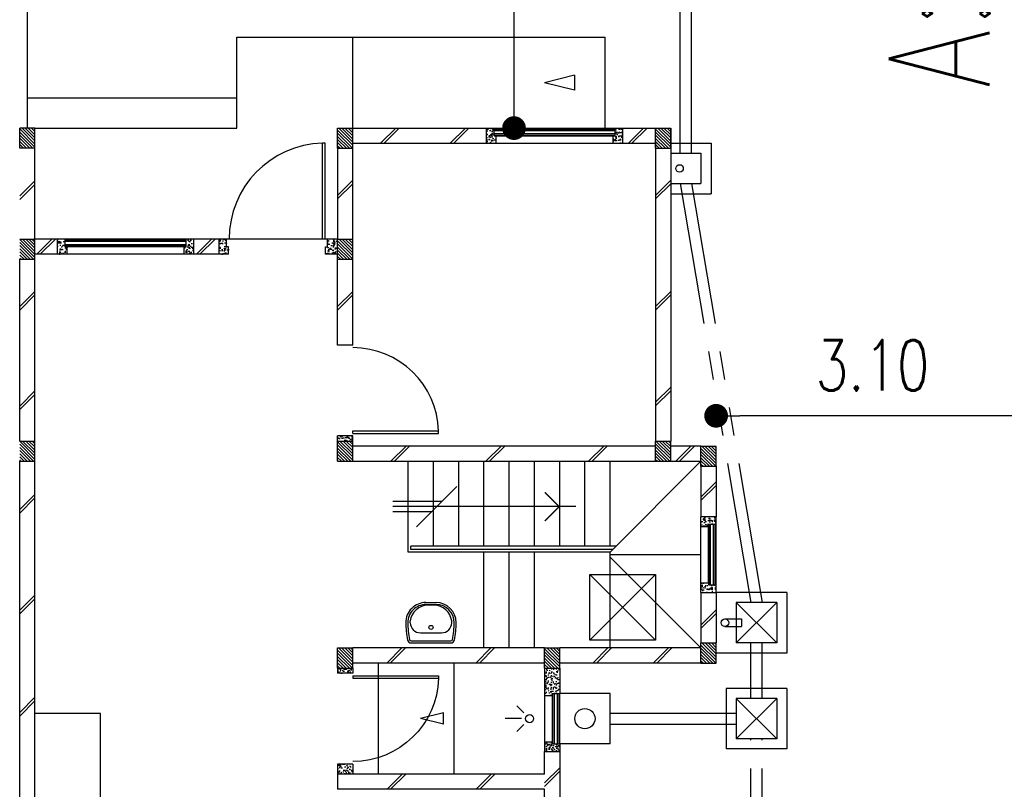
# Model space of a CAD drawing. Header units: millimetres. Extents: x 301 to 1479, y 491 to 1341.
# Tile 189 of 256: x 440 to 450, y 607 to 615. Entities that reach past the tile are written whole.
import ezdxf

# ---------------------------------------------------------------- set-up
doc = ezdxf.new("R2010")
doc.units = ezdxf.units.MM
doc.header["$LTSCALE"] = 1.5
doc.header["$MEASUREMENT"] = 0
for name, pattern in [('HIDDEN', [0.375, 0.25, -0.125]), ('HIDDEN2', [4.7625, 3.175, -1.5875]), ('PHANTOM2', [1.25, 0.625, -0.125, 0.125, -0.125, 0.125, -0.125])]:
    doc.linetypes.add(name, pattern=pattern)
for name, color, linetype in [('Blk', 7, 'Continuous'), ('Block', 46, 'Continuous'), ('Boundary Wall', 64, 'Continuous'), ('BULUS', 2, 'Continuous'), ('BWCN', 4, 'Continuous'), ('DIM', 6, 'Continuous'), ('DOOR', 3, 'Continuous'), ('Ele', 8, 'Continuous'), ('HATCH', 7, 'Continuous'), ('Hatch Col. C1 GF Ext.', 84, 'Continuous'), ('Hatch Col. C3 GF', 10, 'Continuous'), ('Hatch Stub Col', 251, 'Continuous'), ('Kerb', 251, 'Continuous'), ('P. Gully trap', 42, 'Continuous'), ('Paving Block', 251, 'Continuous'), ('PVC Pipe 110', 69, 'Continuous'), ('PVC RWP 75', 77, 'Continuous'), ('SANIT', 8, 'Continuous'), ('TEXT', 7, 'Continuous'), ('WINDOW', 1, 'Continuous')]:
    doc.layers.add(name, color=color, linetype=linetype)
doc.styles.add('RS1', font='romans.shx', dxfattribs={"width": 0.75, "height": 0.5})
doc.styles.add('RS2', font='romans.shx', dxfattribs={"width": 0.75, "height": 1})
doc.dimstyles.new('Souillac5', dxfattribs={"dimscale": 0.5, "dimtxt": 0.5, "dimasz": 0.47, "dimexe": 0, "dimexo": 1, "dimgap": 0.5, "dimtad": 1, "dimzin": 0, "dimdsep": 46, "dimtxsty": 'RS1', "dimblk": 'DOT', "dimcen": 3, "dimse1": 1, "dimse2": 1, "dimclrd": 6, "dimclre": 6, "dimclrt": 7, "dimaunit": 1, "dimadec": 0, "dimazin": 0, "dimtfac": 1, "dimtofl": 0, "dimtmove": 1, "dimatfit": 3, "dimfxl": 1, "dimtolj": 1, "dimtzin": 0, "dimlwe": -1, "dimarcsym": 0})
pattern_1 = [(50, (388.26804, 127.90737), (0.071726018, -0.0062752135), [0.0075, -0.0825]), (355, (388.26804, 127.90737), (-0.013875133, 0.075219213), [0.006, -0.066]), (100.451444, (388.27402, 127.90685), (0.057850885, 0.068943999), [0.006374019, -0.070114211]), (46.1842, (388.26804, 127.92737), (0.106724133, -0.016551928), [0.01125, -0.12375]), (96.635635, (388.27693, 127.92599), (0.093466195, 0.09741186), [0.009561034, -0.105171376]), (351.184164, (388.26804, 127.92737), (0.093466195, 0.09741186), [0.009, -0.099]), (21, (388.27804, 127.92237), (0.059690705, -0.040261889), [0.0075, -0.0825]), (326, (388.27804, 127.92237), (0.024331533, 0.072515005), [0.006, -0.066]), (71.451445, (388.283015, 127.91902), (0.084022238, 0.032253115), [0.006374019, -0.070114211]), (37.5, (388.26804, 127.907373), (0.0012159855, 0.0332893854), [0, -0.0652, 0, -0.067, 0, -0.06625]), (7.5, (388.26804, 127.907373), (0.0263069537, 0.0394411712), [0, -0.0382, 0, -0.0637, 0, -0.02525]), (327.5, (388.24574, 127.907373), (0.0533822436, -0.0022554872), [0, -0.025, 0, -0.078, 0, -0.1035]), (317.5, (388.23574, 127.907373), (0.058318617, 0.010010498), [0, -0.0325, 0, -0.0518, 0, -0.0735])]
pattern_2 = [(315, (409.424486, 122.722963), (0.0154679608, 0.0154679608), [])]
pattern_3 = [(50, (388.36804, 127.95737), (0.071726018, -0.0062752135), [0.0075, -0.0825]), (355, (388.36804, 127.95737), (-0.013875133, 0.075219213), [0.006, -0.066]), (100.451444, (388.37402, 127.95685), (0.057850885, 0.068943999), [0.006374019, -0.070114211]), (46.1842, (388.36804, 127.97737), (0.106724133, -0.016551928), [0.01125, -0.12375]), (96.635635, (388.37693, 127.97599), (0.093466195, 0.09741186), [0.009561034, -0.105171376]), (351.184164, (388.36804, 127.97737), (0.093466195, 0.09741186), [0.009, -0.099]), (21, (388.37804, 127.97237), (0.059690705, -0.040261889), [0.0075, -0.0825]), (326, (388.37804, 127.97237), (0.024331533, 0.072515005), [0.006, -0.066]), (71.451445, (388.383015, 127.96902), (0.084022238, 0.032253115), [0.006374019, -0.070114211]), (37.5, (388.36804, 127.957373), (0.0012159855, 0.0332893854), [0, -0.0652, 0, -0.067, 0, -0.06625]), (7.5, (388.36804, 127.957373), (0.0263069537, 0.0394411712), [0, -0.0382, 0, -0.0637, 0, -0.02525]), (327.5, (388.34574, 127.957373), (0.0533822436, -0.0022554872), [0, -0.025, 0, -0.078, 0, -0.1035]), (317.5, (388.33574, 127.957373), (0.058318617, 0.010010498), [0, -0.0325, 0, -0.0518, 0, -0.0735])]

# ---------------------------------------------------------------- blocks, each defined once
blk = doc.blocks.new('Wh1')
at = {"layer": 'SANIT'}
for p, q in [((197.3, 0), (-197.3, 0)), ((197.3, -20), (-197.3, -20)), ((105, -100), (-105, -100)), ((-205, -200), (-205, -217.2)), ((205, -200), (205, -217.2)), ((50, -380), (-50, -380)), ((-30.2, -372.6), (30.2, -372.6)), ((50, -400), (-50, -400))]:
    blk.add_line(p, q, dxfattribs=at)
blk.add_circle((0, -153.8), 20, dxfattribs=at)
for centre, radius, start, end in [((0, -200), 250, 180, 180), ((0, -200), 250, 0, 0), ((-197.3, -35), 35, 90, 167.77757), ((197.3, -35), 35, 12.22243, 90), ((567.1, -200.6), 817.1, 167.77757, 179.95982), ((567.1, -200.6), 797.1, 167.77757, 179.95982), ((-197.3, -35), 15, 90, 167.77757), ((197.3, -35), 15, 12.22243, 90), ((-567.1, -200.6), 797.1, 0.04018, 12.22243), ((-567.1, -200.6), 817.1, 0.04018, 12.22243), ((-105, -200), 100, 90, 180), ((105, -200), 100, 0, 90), ((-50, -200), 200, 180, 270), ((-50, -200), 180, 180, 270), ((-30.2, -196.6), 176, 186.70755, 270.01296), ((30.2, -196.6), 176, 269.98704, 353.29245), ((50, -200), 180, 270, 0), ((50, -200), 200, 270, 0)]:
    blk.add_arc(centre, radius, start, end, dxfattribs=at)
blk = doc.blocks.new('Dr900')
at = {"layer": 'DOOR'}
for p, q in [((-50, 0), (-50, 850)), ((-25, 850), (-50, 850)), ((-25, 0), (-25, 850)), ((-25, 0), (-50, 0))]:
    blk.add_line(p, q, dxfattribs=at)
blk.add_arc((-24.3, -0.3), 850.7, 91.72797, 179.98222, dxfattribs=at)
blk = doc.blocks.new('Dr1000')
at = {"layer": 'DOOR'}
for p, q in [((-50, 0), (-50, 950)), ((-25, 950), (-50, 950)), ((-25, 0), (-25, 950)), ((-25, 0), (-50, 0))]:
    blk.add_line(p, q, dxfattribs=at)
blk.add_arc((-24.4, -0.2), 950.6, 91.54201, 179.98579, dxfattribs=at)
blk = doc.blocks.new('SSSU-D2')
at = {"layer": 'HATCH'}
h = blk.add_hatch(dxfattribs=at)
h.set_pattern_fill('ANSI31', color=256, scale=0.175, angle=630)
h.set_pattern_definition([(315, (-162.234888, -4.168587), (0.0154679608, 0.0154679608), [])])
h.paths.add_polyline_path([(-3.15, 0), (-3.3, 0), (-3.3, -0.2), (-3.15, -0.2)])
h = blk.add_hatch(dxfattribs=at)
h.set_pattern_fill('ANSI31', color=256, scale=0.175, angle=630)
h.set_pattern_definition([(315, (-165.384888, -4.168587), (0.0154679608, 0.0154679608), [])])
h.paths.add_polyline_path([(0, 0), (-0.15, 0), (-0.15, -0.2), (0, -0.2)])
h = blk.add_hatch(dxfattribs=at)
h.set_pattern_fill('ANSI31', color=256, scale=0.175, angle=630)
h.set_pattern_definition([(315, (-162.234888, -3.068587), (0.0154679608, 0.0154679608), [])])
h.paths.add_polyline_path([(-3.15, -1.1), (-3.3, -1.1), (-3.3, -1.3), (-3.15, -1.3)])
h = blk.add_hatch(dxfattribs=at)
h.set_pattern_fill('ANSI31', color=256, scale=0.175, angle=630)
h.set_pattern_definition([(315, (-162.234888, -1.068587), (0.0154679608, 0.0154679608), [])])
h.paths.add_polyline_path([(-3.15, -3.1), (-3.3, -3.1), (-3.3, -3.3), (-3.15, -3.3)])
h = blk.add_hatch(dxfattribs=at)
h.set_pattern_fill('ANSI31', color=256, scale=0.175, angle=630)
h.set_pattern_definition([(315, (-165.384888, -1.068587), (0.0154679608, 0.0154679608), [])])
h.paths.add_polyline_path([(0, -3.1), (-0.15, -3.1), (-0.15, -3.3), (0, -3.3)])
h = blk.add_hatch(dxfattribs=at)
h.set_pattern_fill('ANSI31', color=256, scale=0.175, angle=630)
h.set_pattern_definition([(315, (-165.834888, -1.018587), (0.0154679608, 0.0154679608), [])])
h.paths.add_polyline_path([(0.45, -3.15), (0.3, -3.15), (0.3, -3.35), (0.45, -3.35)])
h = blk.add_hatch(dxfattribs=at)
h.set_pattern_fill('ANSI31', color=256, scale=0.175, angle=630)
h.set_pattern_definition([(315, (-162.234888, 0.981413), (0.0154679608, 0.0154679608), [])])
h.paths.add_polyline_path([(-3.15, -5.15), (-3.3, -5.15), (-3.3, -5.35), (-3.15, -5.35)])
h = blk.add_hatch(dxfattribs=at)
h.set_pattern_fill('ANSI31', color=256, scale=0.175, angle=630)
h.set_pattern_definition([(315, (-164.284888, 0.981413), (0.0154679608, 0.0154679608), [])])
h.paths.add_polyline_path([(-1.1, -5.15), (-1.25, -5.15), (-1.25, -5.35), (-1.1, -5.35)])
h = blk.add_hatch(dxfattribs=at)
h.set_pattern_fill('ANSI31', color=256, scale=0.175, angle=630)
h.set_pattern_definition([(315, (-165.834888, 0.931413), (0.0154679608, 0.0154679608), [])])
h.paths.add_polyline_path([(0.45, -5.1), (0.3, -5.1), (0.3, -5.3), (0.45, -5.3)])
at = {"layer": 'Hatch Col. C1 GF Ext.'}
h = blk.add_hatch(dxfattribs=at)
h.set_pattern_fill('ANSI31', color=256, scale=0.175, angle=-90)
h.set_pattern_definition(pattern_2)
h.paths.add_polyline_path([(-6.3, 0), (-6.45, 0), (-6.45, -0.2), (-6.3, -0.2)])
h = blk.add_hatch(dxfattribs=at)
h.set_pattern_fill('ANSI31', color=256, scale=0.175, angle=-90)
h.set_pattern_definition(pattern_2)
h.paths.add_polyline_path([(-6.3, -3.1), (-6.45, -3.1), (-6.45, -3.3), (-6.3, -3.3)])
at = {"layer": 'Hatch Col. C3 GF'}
h = blk.add_hatch(dxfattribs=at)
h.set_pattern_fill('ANSI31', color=256, scale=0.175, angle=-90)
h.set_pattern_definition([(315, (409.424486, 122.772963), (0.0154679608, 0.0154679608), [])])
h.paths.add_polyline_path([(-6.3, -1.1), (-6.45, -1.1), (-6.45, -1.3), (-6.3, -1.3)])
at = {"layer": 'Hatch Stub Col', "linetype": 'ByBlock'}
h = blk.add_hatch(dxfattribs=at)
h.set_pattern_fill('AR-CONC', color=256, scale=0.01, angle=720)
h.set_pattern_definition(pattern_1)
h.paths.add_polyline_path([(-1.8254, -0.15), (-1.7304, -0.15), (-1.7304, -0.075), (-1.7504, -0.075), (-1.7504, 0), (-1.8254, 0)])
h = blk.add_hatch(dxfattribs=at)
h.set_pattern_fill('AR-CONC', color=256, scale=0.01, angle=720)
h.set_pattern_definition(pattern_1)
h.paths.add_polyline_path([(-0.5704, -0.15), (-0.4754, -0.15), (-0.4754, 0), (-0.5504, 0), (-0.5504, -0.075), (-0.5704, -0.075)])
h = blk.add_hatch(dxfattribs=at)
h.set_pattern_fill('AR-CONC', color=256, scale=0.01, angle=720)
h.set_pattern_definition(pattern_3)
h.paths.add_polyline_path([(-6.0746, -1.25), (-5.9796, -1.25), (-5.9796, -1.175), (-5.9996, -1.175), (-5.9996, -1.1), (-6.0746, -1.1)])
h = blk.add_hatch(dxfattribs=at)
h.set_pattern_fill('AR-CONC', color=256, scale=0.01, angle=720)
h.set_pattern_definition(pattern_3)
h.paths.add_polyline_path([(-4.8196, -1.25), (-4.7246, -1.25), (-4.7246, -1.1), (-4.7996, -1.1), (-4.7996, -1.175), (-4.8196, -1.175)])
h = blk.add_hatch(dxfattribs=at)
h.set_pattern_fill('AR-CONC', color=256, scale=0.01, angle=720)
h.set_pattern_definition(pattern_3)
h.paths.add_polyline_path([(-4.475, -1.25), (-4.38, -1.25), (-4.38, -1.175), (-4.4, -1.175), (-4.4, -1.1), (-4.475, -1.1)])
h = blk.add_hatch(dxfattribs=at)
h.set_pattern_fill('AR-CONC', color=256, scale=0.01, angle=720)
h.set_pattern_definition([(50, (388.26804, 127.95737), (0.071726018, -0.0062752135), [0.0075, -0.0825]), (355, (388.26804, 127.95737), (-0.013875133, 0.075219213), [0.006, -0.066]), (100.451444, (388.27402, 127.95685), (0.057850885, 0.068943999), [0.006374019, -0.070114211]), (46.1842, (388.26804, 127.97737), (0.106724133, -0.016551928), [0.01125, -0.12375]), (96.635635, (388.27693, 127.97599), (0.093466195, 0.09741186), [0.009561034, -0.105171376]), (351.184164, (388.26804, 127.97737), (0.093466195, 0.09741186), [0.009, -0.099]), (21, (388.27804, 127.97237), (0.059690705, -0.040261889), [0.0075, -0.0825]), (326, (388.27804, 127.97237), (0.024331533, 0.072515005), [0.006, -0.066]), (71.451445, (388.283015, 127.96902), (0.084022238, 0.032253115), [0.006374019, -0.070114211]), (37.5, (388.26804, 127.957373), (0.0012159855, 0.0332893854), [0, -0.0652, 0, -0.067, 0, -0.06625]), (7.5, (388.26804, 127.957373), (0.0263069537, 0.0394411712), [0, -0.0382, 0, -0.0637, 0, -0.02525]), (327.5, (388.24574, 127.957373), (0.0533822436, -0.0022554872), [0, -0.025, 0, -0.078, 0, -0.1035]), (317.5, (388.23574, 127.957373), (0.058318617, 0.010010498), [0, -0.0325, 0, -0.0518, 0, -0.0735])])
h.paths.add_polyline_path([(-3.42, -1.25), (-3.3, -1.25), (-3.3, -1.1), (-3.4, -1.1), (-3.4, -1.175), (-3.42, -1.175)])
h = blk.add_hatch(dxfattribs=at)
h.set_pattern_fill('AR-CONC', color=256, scale=0.01, angle=720)
h.set_pattern_definition(pattern_1)
h.paths.add_polyline_path([(-3.3, -3.1), (-3.15, -3.1), (-3.15, -3.05), (-3.3, -3.05)])
h = blk.add_hatch(dxfattribs=at)
h.set_pattern_fill('AR-CONC', color=256, scale=0.01, angle=720)
h.set_pattern_definition(pattern_1)
h.paths.add_polyline_path([(0.3, -3.945), (0.375, -3.945), (0.375, -3.925), (0.45, -3.925), (0.45, -3.85), (0.3, -3.85)])
h = blk.add_hatch(dxfattribs=at)
h.set_pattern_fill('AR-CONC', color=256, scale=0.01, angle=720)
h.set_pattern_definition(pattern_1)
h.paths.add_polyline_path([(0.3, -4.6), (0.45, -4.6), (0.45, -4.525), (0.375, -4.525), (0.375, -4.505), (0.3, -4.505)])
h = blk.add_hatch(dxfattribs=at)
h.set_pattern_fill('AR-CONC', color=256, scale=0.01, angle=720)
h.set_pattern_definition([(50, (388.26804, 127.88237), (0.071726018, -0.0062752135), [0.0075, -0.0825]), (355, (388.26804, 127.88237), (-0.013875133, 0.075219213), [0.006, -0.066]), (100.451444, (388.27402, 127.88185), (0.057850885, 0.068943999), [0.006374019, -0.070114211]), (46.1842, (388.26804, 127.90237), (0.106724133, -0.016551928), [0.01125, -0.12375]), (96.635635, (388.27693, 127.90099), (0.093466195, 0.09741186), [0.009561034, -0.105171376]), (351.184164, (388.26804, 127.90237), (0.093466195, 0.09741186), [0.009, -0.099]), (21, (388.27804, 127.89737), (0.059690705, -0.040261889), [0.0075, -0.0825]), (326, (388.27804, 127.89737), (0.024331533, 0.072515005), [0.006, -0.066]), (71.451445, (388.283015, 127.89402), (0.084022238, 0.032253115), [0.006374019, -0.070114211]), (37.5, (388.26804, 127.882373), (0.0012159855, 0.0332893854), [0, -0.0652, 0, -0.067, 0, -0.06625]), (7.5, (388.26804, 127.882373), (0.0263069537, 0.0394411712), [0, -0.0382, 0, -0.0637, 0, -0.02525]), (327.5, (388.24574, 127.882373), (0.0533822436, -0.0022554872), [0, -0.025, 0, -0.078, 0, -0.1035]), (317.5, (388.23574, 127.882373), (0.058318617, 0.010010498), [0, -0.0325, 0, -0.0518, 0, -0.0735])])
h.paths.add_polyline_path([(-3.3, -5.4), (-3.15, -5.4), (-3.15, -5.35), (-3.3, -5.35)])
h = blk.add_hatch(dxfattribs=at)
h.set_pattern_fill('AR-CONC', color=256, scale=0.01, angle=720)
h.set_pattern_definition([(50, (427.250647, 13.222633), (0.071726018, -0.0062752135), [0.0075, -0.0825]), (355, (427.25065, 13.22263), (-0.013875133, 0.075219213), [0.006, -0.066]), (100.451444, (427.256624, 13.22211), (0.057850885, 0.068943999), [0.006374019, -0.070114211]), (46.1842, (427.25065, 13.24263), (0.106724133, -0.016551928), [0.01125, -0.12375]), (96.635635, (427.25954, 13.24125), (0.093466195, 0.09741186), [0.009561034, -0.105171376]), (351.184164, (427.25065, 13.24263), (0.093466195, 0.09741186), [0.009, -0.099]), (21, (427.260647, 13.237633), (0.059690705, -0.040261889), [0.0075, -0.0825]), (326, (427.26065, 13.23763), (0.024331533, 0.072515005), [0.006, -0.066]), (71.451445, (427.26562, 13.23428), (0.084022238, 0.032253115), [0.006374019, -0.070114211]), (37.5, (427.250647, 13.222633), (0.0012159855, 0.0332893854), [0, -0.0652, 0, -0.067, 0, -0.06625]), (7.5, (427.250647, 13.222633), (0.0263069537, 0.0394411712), [0, -0.0382, 0, -0.0637, 0, -0.02525]), (327.5, (427.228347, 13.222633), (0.0533822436, -0.0022554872), [0, -0.025, 0, -0.078, 0, -0.1035]), (317.5, (427.218347, 13.222633), (0.058318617, 0.010010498), [0, -0.0325, 0, -0.0518, 0, -0.0735])])
h.paths.add_polyline_path([(-1.25, -5.62), (-1.175, -5.62), (-1.175, -5.6), (-1.1, -5.6), (-1.1, -5.35), (-1.25, -5.35)])
h = blk.add_hatch(dxfattribs=at)
h.set_pattern_fill('AR-CONC', color=256, scale=0.01, angle=720)
h.set_pattern_definition([(50, (388.26804, 128.05737), (0.071726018, -0.0062752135), [0.0075, -0.0825]), (355, (388.26804, 128.05737), (-0.013875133, 0.075219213), [0.006, -0.066]), (100.451444, (388.27402, 128.05685), (0.057850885, 0.068943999), [0.006374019, -0.070114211]), (46.1842, (388.26804, 128.07737), (0.106724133, -0.016551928), [0.01125, -0.12375]), (96.635635, (388.27693, 128.07599), (0.093466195, 0.09741186), [0.009561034, -0.105171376]), (351.184164, (388.26804, 128.07737), (0.093466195, 0.09741186), [0.009, -0.099]), (21, (388.27804, 128.07237), (0.059690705, -0.040261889), [0.0075, -0.0825]), (326, (388.27804, 128.07237), (0.024331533, 0.072515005), [0.006, -0.066]), (71.451445, (388.283015, 128.06902), (0.084022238, 0.032253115), [0.006374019, -0.070114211]), (37.5, (388.26804, 128.057373), (0.0012159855, 0.0332893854), [0, -0.0652, 0, -0.067, 0, -0.06625]), (7.5, (388.26804, 128.057373), (0.0263069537, 0.0394411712), [0, -0.0382, 0, -0.0637, 0, -0.02525]), (327.5, (388.24574, 128.057373), (0.0533822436, -0.0022554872), [0, -0.025, 0, -0.078, 0, -0.1035]), (317.5, (388.23574, 128.057373), (0.058318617, 0.010010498), [0, -0.0325, 0, -0.0518, 0, -0.0735])])
h.paths.add_polyline_path([(-1.175, -6.1), (-1.175, -6.08), (-1.25, -6.08), (-1.25, -6.175), (-1.1, -6.175), (-1.1, -6.1)])
h = blk.add_hatch(dxfattribs=at)
h.set_pattern_fill('AR-CONC', color=256, scale=0.01, angle=720)
h.set_pattern_definition([(50, (388.26804, 128.05737), (0.071726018, -0.0062752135), [0.0075, -0.0825]), (355, (388.26804, 128.05737), (-0.013875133, 0.075219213), [0.006, -0.066]), (100.451444, (388.27402, 128.05685), (0.057850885, 0.068943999), [0.006374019, -0.070114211]), (46.1842, (388.26804, 128.07737), (0.106724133, -0.016551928), [0.01125, -0.12375]), (96.635635, (388.27693, 128.07599), (0.093466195, 0.09741186), [0.009561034, -0.105171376]), (351.184164, (388.26804, 128.07737), (0.093466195, 0.09741186), [0.009, -0.099]), (21, (388.27804, 128.07237), (0.059690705, -0.040261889), [0.0075, -0.0825]), (326, (388.27804, 128.07237), (0.024331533, 0.072515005), [0.006, -0.066]), (71.451445, (388.283015, 128.06902), (0.084022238, 0.032253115), [0.006374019, -0.070114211]), (37.5, (388.26804, 128.057373), (0.0012159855, 0.0332893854), [0, -0.0652, 0, -0.067, 0, -0.06625]), (7.5, (388.26804, 128.057373), (0.0263069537, 0.0394411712), [0, -0.0382, 0, -0.0637, 0, -0.02525]), (327.5, (388.24574, 128.057373), (0.0533822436, -0.0022554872), [0, -0.025, 0, -0.078, 0, -0.1035]), (317.5, (388.23574, 128.057373), (0.058318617, 0.010010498), [0, -0.0325, 0, -0.0518, 0, -0.0735])])
h.paths.add_polyline_path([(-3.3, -6.3), (-3.3, -6.4), (-3.15, -6.4), (-3.15, -6.3)])
at = {"layer": 'Block', "linetype": 'ByBlock'}
for p, q in [((-3.15, 0), (-1.8254, 0)), ((-0.4754, 0), (-0.15, 0)), ((0, 0), (0, -3.1)), ((-3.15, -0.15), (-1.8254, -0.15)), ((-0.4754, -0.15), (-0.15, -0.15)), ((-0.15, -0.15), (-0.15, -3.1)), ((-6.3, -1.1), (-6.3, -0.2)), ((-3.3, -0.2), (-3.3, -1.1)), ((-3.15, -1.1), (-3.15, -0.2)), ((-6.0746, -1.1), (-6.3, -1.1)), ((-4.475, -1.1), (-4.7246, -1.1)), ((-6.0746, -1.25), (-6.3, -1.25)), ((-4.475, -1.25), (-4.7246, -1.25)), ((-6.45, -3.1), (-6.45, -1.3)), ((-6.3, -3.1), (-6.3, -1.3)), ((-3.3, -2.15), (-3.3, -1.3)), ((-3.15, -2.15), (-3.15, -1.3)), ((-3.15, -2.15), (-3.3, -2.15)), ((-0.15, -3.15), (-3.15, -3.15)), ((0.3, -3.15), (0, -3.15)), ((-6.45, -7.6), (-6.45, -3.3)), ((-6.3, -7.6), (-6.3, -3.3)), ((-3.15, -3.3), (-0.15, -3.3)), ((0, -3.3), (0.3, -3.3)), ((0.3, -3.35), (0.3, -3.85)), ((0.45, -3.35), (0.45, -3.85)), ((0.3, -4.6), (0.3, -5.1)), ((0.45, -4.6), (0.45, -5.1)), ((-1.25, -5.15), (-3.15, -5.15)), ((0.3, -5.15), (-1.1, -5.15)), ((-1.25, -5.3), (-3.15, -5.3)), ((0.3, -5.3), (-1.1, -5.3)), ((-1.25, -6.4), (-1.25, -6.175)), ((-1.1, -6.175), (-1.1, -6.775)), ((-1.25, -6.4), (-3.3, -6.4)), ((-3.3, -6.4), (-3.3, -6.55)), ((-1.25, -6.55), (-3.3, -6.55)), ((-1.25, -6.775), (-1.25, -6.55))]:
    blk.add_line(p, q, dxfattribs=at)
at = {"layer": 'Boundary Wall', "linetype": 'ByBlock'}
blk.add_line((-6.375, 1.555), (-6.375, 0), dxfattribs=at)
at = {"layer": 'BULUS', "linetype": 'ByBlock'}
for p, q in [((-2.575, -4.1754), (-2.575, -4.1404)), ((-0.54, -4.1404), (-2.575, -4.1404)), ((-0.575, -4.1754), (-2.575, -4.1754))]:
    blk.add_line(p, q, dxfattribs=at)
at = {"layer": 'BWCN'}
for p, q in [((-3.3, 0), (-3.15, 0)), ((-3.3, -0.2), (-3.3, 0)), ((-3.15, -0.2), (-3.15, 0)), ((-1.8254, -0.15), (-1.8254, 0)), ((-1.8254, 0), (-1.7504, 0)), ((-1.7504, -0.075), (-1.7504, 0)), ((-0.5504, -0.075), (-0.5504, 0)), ((-0.5504, 0), (-0.4754, 0)), ((-0.4754, -0.15), (-0.4754, 0)), ((-0.15, 0), (0, 0)), ((-0.15, -0.2), (-0.15, 0)), ((0, -0.2), (0, 0)), ((-6.45, -0.2), (-6.45, 0)), ((-6.3, 0), (-6.45, 0)), ((-6.3, -0.2), (-6.3, 0)), ((-1.7304, -0.075), (-1.7504, -0.075)), ((-1.7304, -0.15), (-1.7304, -0.075)), ((-0.5704, -0.15), (-0.5704, -0.075)), ((-0.5704, -0.075), (-0.5504, -0.075)), ((-1.8254, -0.15), (-1.7304, -0.15)), ((-0.5704, -0.15), (-0.4754, -0.15)), ((-6.3, -0.2), (-6.45, -0.2)), ((-3.3, -0.2), (-3.15, -0.2)), ((-0.15, -0.2), (0, -0.2)), ((-6.45, -1.1), (-6.3, -1.1)), ((-6.3, -1.3), (-6.3, -1.1)), ((-6.0746, -1.25), (-6.0746, -1.1)), ((-5.9996, -1.1), (-6.0746, -1.1)), ((-5.9996, -1.175), (-5.9996, -1.1)), ((-4.7996, -1.175), (-4.7996, -1.1)), ((-4.7246, -1.1), (-4.7996, -1.1)), ((-4.7246, -1.25), (-4.7246, -1.1)), ((-4.4, -1.1), (-4.475, -1.1)), ((-4.475, -1.25), (-4.475, -1.1)), ((-4.4, -1.175), (-4.4, -1.1)), ((-3.3, -1.1), (-3.4, -1.1)), ((-3.4, -1.175), (-3.4, -1.1)), ((-3.3, -1.1), (-3.15, -1.1)), ((-3.3, -1.3), (-3.3, -1.1)), ((-3.15, -1.3), (-3.15, -1.1)), ((-5.9796, -1.25), (-6.0746, -1.25)), ((-5.9796, -1.175), (-5.9996, -1.175)), ((-5.9796, -1.25), (-5.9796, -1.175)), ((-4.8196, -1.25), (-4.8196, -1.175)), ((-4.8196, -1.175), (-4.7996, -1.175)), ((-4.7246, -1.25), (-4.8196, -1.25)), ((-4.38, -1.25), (-4.475, -1.25)), ((-4.38, -1.175), (-4.4, -1.175)), ((-4.38, -1.25), (-4.38, -1.175)), ((-3.42, -1.25), (-3.42, -1.175)), ((-3.42, -1.175), (-3.4, -1.175)), ((-3.3, -1.25), (-3.42, -1.25)), ((-6.45, -1.3), (-6.3, -1.3)), ((-3.3, -1.3), (-3.15, -1.3)), ((-6.45, -3.1), (-6.3, -3.1)), ((-6.3, -3.3), (-6.3, -3.1)), ((-3.15, -3.05), (-3.3, -3.05)), ((-3.3, -3.1), (-3.3, -3.05)), ((-3.3, -3.1), (-3.15, -3.1)), ((-3.3, -3.3), (-3.3, -3.1)), ((-3.15, -3.1), (-3.15, -3.05)), ((-3.15, -3.3), (-3.15, -3.1)), ((-0.15, -3.1), (0, -3.1)), ((-0.15, -3.3), (-0.15, -3.1)), ((0, -3.3), (0, -3.1)), ((0.3, -3.15), (0.45, -3.15)), ((0.3, -3.35), (0.3, -3.15)), ((0.45, -3.35), (0.45, -3.15)), ((-6.45, -3.3), (-6.3, -3.3)), ((-3.3, -3.3), (-3.15, -3.3)), ((-0.15, -3.3), (0, -3.3)), ((0.3, -3.35), (0.45, -3.35)), ((0.3, -3.945), (0.3, -3.85)), ((0.45, -3.925), (0.45, -3.85)), ((0.3, -3.945), (0.375, -3.945)), ((0.375, -3.925), (0.45, -3.925)), ((0.375, -3.945), (0.375, -3.925)), ((0.3, -4.505), (0.375, -4.505)), ((0.3, -4.6), (0.3, -4.505)), ((0.375, -4.505), (0.375, -4.525)), ((0.375, -4.525), (0.45, -4.525)), ((0.45, -4.6), (0.45, -4.525)), ((-3.3, -5.15), (-3.15, -5.15)), ((-3.3, -5.35), (-3.3, -5.15)), ((-3.15, -5.35), (-3.15, -5.15)), ((-1.25, -5.15), (-1.1, -5.15)), ((-1.25, -5.35), (-1.25, -5.15)), ((-1.1, -5.35), (-1.1, -5.15)), ((0.3, -5.1), (0.45, -5.1)), ((0.3, -5.3), (0.3, -5.1)), ((0.45, -5.3), (0.45, -5.1)), ((-3.3, -5.35), (-3.15, -5.35)), ((-3.3, -5.35), (-3.3, -5.4)), ((-3.15, -5.35), (-3.15, -5.4)), ((-1.25, -5.35), (-1.1, -5.35)), ((-1.25, -5.35), (-1.25, -5.62)), ((-1.1, -5.35), (-1.1, -5.6)), ((0.3, -5.3), (0.45, -5.3)), ((-3.15, -5.4), (-3.3, -5.4)), ((-1.25, -5.62), (-1.175, -5.62)), ((-1.175, -5.6), (-1.1, -5.6)), ((-1.175, -5.62), (-1.175, -5.6)), ((-1.25, -6.08), (-1.25, -6.175)), ((-1.25, -6.08), (-1.175, -6.08)), ((-1.175, -6.08), (-1.175, -6.1)), ((-1.175, -6.1), (-1.1, -6.1)), ((-1.1, -6.1), (-1.1, -6.175)), ((-1.25, -6.175), (-1.1, -6.175)), ((-3.15, -6.3), (-3.3, -6.3)), ((-3.3, -6.3), (-3.3, -6.4)), ((-3.15, -6.3), (-3.15, -6.4))]:
    blk.add_line(p, q, dxfattribs=at)
at = {"layer": 'BWCN', "linetype": 'ByBlock'}
for p, q in [((0.45, -3.85), (0.3, -3.85)), ((0.3, -4.6), (0.45, -4.6))]:
    blk.add_line(p, q, dxfattribs=at)
at = {"layer": 'Ele'}
for p, q in [((-4.3, 0), (-4.3, 0.9)), ((-4.3, 0.9), (-0.65, 0.9)), ((-3.15, 0), (-3.15, 0.9)), ((-0.65, 0), (-0.65, 0.9)), ((-6.375, 0.3), (-4.3, 0.3)), ((-1.7504, 0), (-0.5504, 0)), ((-6.3, 0), (-4.3, 0)), ((-1.7504, -0.01), (-0.5504, -0.01)), ((-1.7504, -0.07), (-0.5504, -0.07)), ((-1.7304, -0.075), (-0.5704, -0.075)), ((-1.7304, -0.15), (-0.5704, -0.15)), ((-4.7996, -1.1), (-5.9996, -1.1)), ((-4.7996, -1.11), (-5.9996, -1.11)), ((-4.7996, -1.17), (-5.9996, -1.17)), ((-3.4, -1.1), (-4.4, -1.1)), ((-4.8196, -1.175), (-5.9796, -1.175)), ((-4.8196, -1.25), (-5.9796, -1.25)), ((-2.6, -4.2), (-2.6, -3.3)), ((-2.35, -4.1404), (-2.35, -3.3)), ((-2.1, -4.1404), (-2.1, -3.3)), ((-1.85, -4.1404), (-1.85, -3.3)), ((-1.6, -4.1404), (-1.6, -3.3)), ((-1.35, -4.1404), (-1.35, -3.3)), ((-1.1, -4.1404), (-1.1, -3.3)), ((-0.85, -4.1404), (-0.85, -3.3)), ((-0.6, -4.1404), (-0.6, -3.3)), ((-2.1201, -3.55), (-2.5201, -3.95)), ((-2.2701, -3.7), (-2.7528, -3.7)), ((-0.9409, -3.75), (-2.7528, -3.75)), ((-2.3701, -3.8), (-2.7528, -3.8)), ((0.3, -4.505), (0.3, -3.945)), ((0.375, -4.505), (0.375, -3.945)), ((0.38, -4.525), (0.38, -3.925)), ((0.44, -4.525), (0.44, -3.925)), ((0.45, -4.525), (0.45, -3.925)), ((-0.6, -4.2), (-2.6, -4.2)), ((-1.85, -5.15), (-1.85, -4.2)), ((-1.6, -5.15), (-1.6, -4.2)), ((-1.35, -5.15), (-1.35, -4.2)), ((-2.9, -5.3), (-2.9, -6.4)), ((-2.15, -5.3), (-2.15, -6.4)), ((-1.25, -5.62), (-1.25, -6.08)), ((-1.175, -5.62), (-1.175, -6.08)), ((-1.17, -5.6), (-1.17, -6.1)), ((-1.11, -5.6), (-1.11, -6.1)), ((-1.1, -6.1), (-1.1, -5.6)), ((-1.4545, -5.7933), (-1.5246, -5.7232)), ((-5.65, -5.8), (-6.3, -5.8)), ((-5.65, -7), (-5.65, -5.8)), ((-1.478, -5.85), (-1.6391, -5.85)), ((-1.4545, -5.9067), (-1.5246, -5.9768))]:
    blk.add_line(p, q, dxfattribs=at)
at = {"layer": 'Ele', "linetype": 'ByBlock'}
blk.add_line((-0.9515, 0.525), (-0.9515, 0.375), dxfattribs=at)
at = {"layer": 'Ele', "linetype": 'HIDDEN', "ltscale": 10}
for p, q in [((0.3, -3.3), (-0.6, -4.2)), ((-0.6, -5.15), (-0.6, -4.2)), ((-0.6, -4.225), (0.3, -4.225)), ((0.3, -5.15), (-0.6, -4.25))]:
    blk.add_line(p, q, dxfattribs=at)
at = {"layer": 'Ele', "const_width": 0.015}
blk.add_lwpolyline([(-1.2465, -3.8914), (-1.1051, -3.75), (-1.2465, -3.6086)], dxfattribs=at)
at = {"layer": 'Ele'}
blk.add_circle((-1.3979, -5.85), 0.04, dxfattribs=at)
at = {"layer": 'HATCH'}
for p, q in [((-2.7249, 0), (-2.8749, -0.15)), ((-2.6895, 0), (-2.8395, -0.15)), ((-2.0338, 0), (-2.1838, -0.15)), ((-1.9985, 0), (-2.1485, -0.15)), ((-0.2697, 0), (-0.4197, -0.15)), ((-0.2343, 0), (-0.3843, -0.15)), ((-6.3, -0.5223), (-6.45, -0.6723)), ((-6.3, -0.5576), (-6.45, -0.7076)), ((-3.15, -0.5167), (-3.3, -0.6667)), ((-3.15, -0.552), (-3.3, -0.702)), ((0, -0.5167), (-0.15, -0.6667)), ((0, -0.552), (-0.15, -0.702)), ((-6.1317, -1.1), (-6.2817, -1.25)), ((-6.0964, -1.1), (-6.2464, -1.25)), ((-4.5497, -1.1), (-4.6997, -1.25)), ((-4.5144, -1.1), (-4.6644, -1.25)), ((-6.3, -1.6174), (-6.45, -1.7674)), ((-6.3, -1.6528), (-6.45, -1.8028)), ((-3.15, -1.6174), (-3.3, -1.7674)), ((-3.15, -1.6528), (-3.3, -1.8028)), ((0, -1.6174), (-0.15, -1.7674)), ((0, -1.6528), (-0.15, -1.8028)), ((-6.3, -2.603), (-6.45, -2.753)), ((0, -2.5664), (-0.15, -2.7164)), ((0, -2.6018), (-0.15, -2.7518)), ((-6.3, -2.6384), (-6.45, -2.7884)), ((-2.6217, -3.15), (-2.7717, -3.3)), ((-2.5863, -3.15), (-2.7363, -3.3)), ((-1.6803, -3.15), (-1.8303, -3.3)), ((-1.645, -3.15), (-1.795, -3.3)), ((-0.6638, -3.15), (-0.8138, -3.3)), ((-0.6285, -3.15), (-0.7785, -3.3)), ((0.2006, -3.15), (0.0506, -3.3)), ((0.2359, -3.15), (0.0859, -3.3)), ((0.45, -3.5052), (0.3, -3.6552)), ((0.45, -3.5406), (0.3, -3.6906)), ((-6.3, -3.628), (-6.45, -3.778)), ((-6.3, -3.6633), (-6.45, -3.8133)), ((-6.3, -4.6267), (-6.45, -4.7767)), ((-6.3, -4.662), (-6.45, -4.812)), ((0.45, -4.7724), (0.3, -4.9224)), ((0.45, -4.8077), (0.3, -4.9577)), ((-2.6635, -5.15), (-2.8135, -5.3)), ((-2.6281, -5.15), (-2.7781, -5.3)), ((-1.7811, -5.15), (-1.9311, -5.3)), ((-1.7457, -5.15), (-1.8957, -5.3)), ((-0.6218, -5.15), (-0.7718, -5.3)), ((-0.5864, -5.15), (-0.7364, -5.3)), ((-0.0234, -5.15), (-0.1734, -5.3)), ((0.0119, -5.15), (-0.1381, -5.3)), ((-6.3, -5.6385), (-6.45, -5.7885)), ((-6.3, -5.6739), (-6.45, -5.8239)), ((-1.1, -6.3359), (-1.25, -6.4859)), ((-2.6602, -6.4), (-2.8102, -6.55)), ((-2.6249, -6.4), (-2.7749, -6.55)), ((-1.7778, -6.4), (-1.9278, -6.55)), ((-1.7425, -6.4), (-1.8925, -6.55)), ((-1.1, -6.3713), (-1.25, -6.5213))]:
    blk.add_line(p, q, dxfattribs=at)
at = {"layer": 'Kerb'}
for p, q in [((0, -0.15), (0.4, -0.15)), ((0.4, -0.15), (0.4, -0.65)), ((0, -0.25), (0.3, -0.25)), ((0.3, -0.25), (0.3, -0.55)), ((0, -0.55), (0.3, -0.55)), ((0, -0.65), (0.4, -0.65)), ((1.15, -4.6), (0.45, -4.6)), ((1.15, -4.6), (1.15, -5.2)), ((0.65, -4.7), (0.65, -5.1)), ((1.05, -4.7), (0.65, -4.7)), ((1.05, -5.1), (0.65, -4.7)), ((1.05, -4.7), (0.65, -5.1)), ((1.05, -4.7), (1.05, -5.1)), ((1.05, -5.1), (0.65, -5.1)), ((1.15, -5.2), (0.45, -5.2)), ((0.55, -5.55), (0.55, -6.15)), ((1.15, -5.55), (0.55, -5.55)), ((1.15, -5.55), (1.15, -6.15)), ((-0.6, -5.6), (-1.1, -5.6)), ((-0.6, -6.1), (-0.6, -5.6)), ((0.65, -5.65), (0.65, -6.05)), ((1.05, -5.65), (0.65, -5.65)), ((1.05, -6.05), (0.65, -5.65)), ((1.05, -5.65), (0.65, -6.05)), ((1.05, -5.65), (1.05, -6.05)), ((-0.6, -6.1), (-1.1, -6.1)), ((1.05, -6.05), (0.65, -6.05)), ((1.15, -6.15), (0.55, -6.15))]:
    blk.add_line(p, q, dxfattribs=at)
at = {"layer": 'P. Gully trap'}
blk.add_circle((-0.85, -5.85), 0.1, dxfattribs=at)
at = {"layer": 'Paving Block', "linetype": 'ByBlock'}
for p, q in [((-0.9515, 0.525), (-1.2515, 0.45)), ((-0.9515, 0.375), (-1.2515, 0.45)), ((-2.2524, -5.7937), (-2.4774, -5.85)), ((-2.2524, -5.9063), (-2.4774, -5.85)), ((-2.2524, -5.9063), (-2.2524, -5.7937))]:
    blk.add_line(p, q, dxfattribs=at)
at = {"layer": 'PVC Pipe 110', "linetype": 'PHANTOM2', "ltscale": 1.5}
for p, q in [((0.095, -0.25), (0.095, 2.15)), ((0.205, -0.25), (0.205, 2.15)), ((0.0942, -0.55), (0.7942, -4.7)), ((0.2058, -0.55), (0.9058, -4.7)), ((0.795, -5.65), (0.795, -5.1)), ((0.905, -5.65), (0.905, -5.1)), ((-0.6, -5.795), (0.65, -5.795)), ((-0.6, -5.905), (0.65, -5.905)), ((0.795, -7.75), (0.795, -6.05)), ((0.905, -7.75), (0.905, -6.05))]:
    blk.add_line(p, q, dxfattribs=at)
at = {"layer": 'PVC Pipe 110', "linetype": 'PHANTOM2', "ltscale": 10}
for p, q in [((0.5375, -4.8625), (0.7, -4.8625)), ((0.7, -4.8625), (0.7, -4.9375)), ((0.5375, -4.9375), (0.7, -4.9375))]:
    blk.add_line(p, q, dxfattribs=at)
at = {"layer": 'PVC RWP 75'}
for centre in [(0.0875, -0.4), (0.0875, -0.4), (0.0875, -0.4), (0.5375, -4.9)]:
    blk.add_circle(centre, 0.0375, dxfattribs=at)
at = {"layer": 'SANIT', "linetype": 'HIDDEN2', "ltscale": 100}
for p, q in [((-0.7996, -5.0718), (-0.7996, -4.4218)), ((-0.7996, -4.4218), (-0.1496, -4.4218)), ((-0.1496, -5.0718), (-0.7996, -4.4218)), ((-0.7996, -5.0718), (-0.1496, -4.4218)), ((-0.1496, -4.4218), (-0.1496, -5.0718)), ((-0.1496, -5.0718), (-0.7996, -5.0718))]:
    blk.add_line(p, q, dxfattribs=at)
at = {"layer": 'WINDOW'}
for p, q in [((-1.7504, -0.025), (-0.5504, -0.025)), ((-1.7504, -0.055), (-0.5504, -0.055)), ((-4.7996, -1.125), (-5.9996, -1.125)), ((-4.7996, -1.155), (-5.9996, -1.155))]:
    blk.add_line(p, q, dxfattribs=at)
at = {"layer": 'WINDOW', "linetype": 'HIDDEN2', "ltscale": 0.5}
for p, q in [((0.395, -4.525), (0.395, -3.925)), ((0.425, -4.525), (0.425, -3.925)), ((-1.155, -5.6), (-1.155, -6.1)), ((-1.125, -5.6), (-1.125, -6.1))]:
    blk.add_line(p, q, dxfattribs=at)
at = {"layer": 'DOOR', "xscale": 0.001, "yscale": 0.001, "zscale": 0.001}
blk.add_blockref('Dr1000', (-3.4, -1.1), dxfattribs=at)
at = {"layer": 'DOOR', "yscale": 0.001, "zscale": 0.001, "rotation": 270}
for p, xscale in [((-3.15, -3.05), 0.001), ((-3.15, -5.4), -0.001)]:
    blk.add_blockref('Dr900', p, dxfattribs=dict(at, xscale=xscale))
at = {"layer": 'WINDOW', "linetype": 'ByBlock', "xscale": 0.001, "yscale": 0.001, "zscale": 0.001, "rotation": 180}
blk.add_blockref('Wh1', (-2.375, -5.0998), dxfattribs=at)
blk = doc.blocks.new('_DOT')
at = {"color": 0, "linetype": 'ByBlock'}
blk.add_line((-0.5, 0), (-1, 0), dxfattribs=at)
at = {"color": 0, "linetype": 'ByBlock', "const_width": 0.5}
blk.add_lwpolyline([(-0.25, 0, 1), (0.25, 0, 1)], format="xyb", close=True, dxfattribs=at)
blk = doc.blocks.new('*D67')
at = {"layer": 'DEFPOINTS', "color": 0, "transparency": 16777216}
for p in [(444.7851, 620.769), (444.9253, 620.769), (444.9253, 613.569)]:
    blk.add_point(p, dxfattribs=at)
at = {"layer": 'DIM', "color": 6, "lineweight": -2, "transparency": 16777216}
blk.add_line((444.7851, 613.804), (444.7851, 620.534), dxfattribs=at)
at = {"layer": 'DIM', "color": 6, "lineweight": -2, "transparency": 16777216, "xscale": 0.235, "yscale": 0.235, "zscale": 0.235}
for p, rotation in [((444.7851, 620.769), 90), ((444.7851, 613.569), 270)]:
    blk.add_blockref('_DOT', p, dxfattribs=dict(at, rotation=rotation))
at = {"layer": 'DIM', "color": 7, "transparency": 16777216, "insert": (444.2851, 617.169), "char_height": 0.5, "attachment_point": 5, "rotation": 90, "style": 'RS1'}
blk.add_mtext('\\A1;7.20', dxfattribs=at)
blk = doc.blocks.new('*D69')
at = {"layer": 'DEFPOINTS', "color": 0, "transparency": 16777216}
for p in [(446.7876, 610.719), (446.7876, 610.719), (449.8876, 610.719)]:
    blk.add_point(p, dxfattribs=at)
at = {"layer": 'DIM', "color": 6, "lineweight": -2, "transparency": 16777216}
blk.add_line((449.6526, 610.719), (447.0226, 610.719), dxfattribs=at)
at = {"layer": 'DIM', "color": 6, "lineweight": -2, "transparency": 16777216, "xscale": 0.235, "yscale": 0.235, "zscale": 0.235, "rotation": 180}
blk.add_blockref('_DOT', (446.7876, 610.719), dxfattribs=at)
at = {"layer": 'DIM', "color": 6, "lineweight": -2, "transparency": 16777216, "xscale": 0.235, "yscale": 0.235, "zscale": 0.235}
blk.add_blockref('_DOT', (449.8876, 610.719), dxfattribs=at)
at = {"layer": 'DIM', "color": 7, "transparency": 16777216, "insert": (448.3376, 611.219), "char_height": 0.5, "attachment_point": 5, "style": 'RS1'}
blk.add_mtext('\\A1;3.10', dxfattribs=at)

msp = doc.modelspace()

# ---------------------------------------------------------------- block references
at = {"layer": 'Blk'}
msp.add_blockref('SSSU-D2', (446.3376, 613.569), dxfattribs=at)

# ---------------------------------------------------------------- texts
at = {"layer": 'TEXT', "style": 'RS2', "width": 0.75}
msp.add_text('A:210.00m²', height=1, rotation=89.98956, dxfattribs=at).set_placement((449.4971, 613.9656))

# ---------------------------------------------------------------- dimensions: what is measured, and where the dimension line sits
at = {"layer": 'DIM'}
for base, p1, p2, angle, picture, middle in [((444.7851, 620.769), (444.9253, 613.569), (444.9253, 620.769), 90, '*D67', (444.2851, 617.169)), ((446.7876, 610.719), (449.8876, 610.719), (446.7876, 610.719), 180, '*D69', (448.3376, 611.219))]:
    dim = msp.add_linear_dim(base=base, p1=p1, p2=p2, angle=angle, dimstyle='Souillac5', dxfattribs=at)
    dim.commit()
    dim.dimension.update_dxf_attribs({"geometry": picture, "text_midpoint": middle})

doc.saveas('drawing.dxf')
